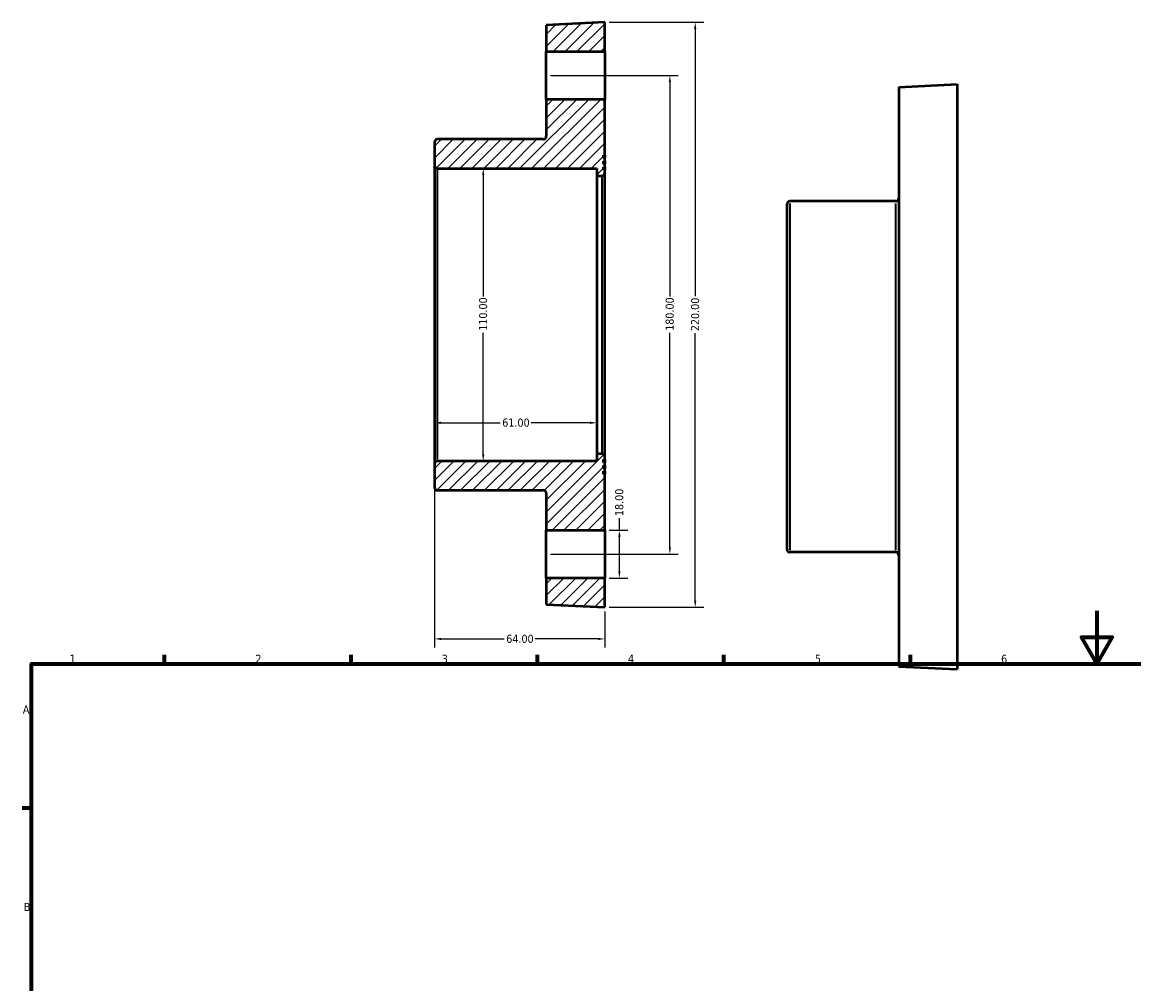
# Model space of a CAD drawing. Header units: millimetres. Extents: x -59 to 901, y -110 to 888.
# Tile 3 of 4: x 17 to 434, y 454 to 815. Entities that reach past the tile are written whole.
import ezdxf

# ---------------------------------------------------------------- set-up
doc = ezdxf.new("R2010")
doc.units = ezdxf.units.MM
for name, color, linetype, lineweight in [('Border (ANSI)', 7, 'Continuous', 70), ('Dimension (ANSI)', 7, 'Continuous', 25), ('Hatch (ANSI)', 7, 'Continuous', 18), ('Visible (ANSI)', 7, 'Continuous', 50), ('Visible Narrow (ANSI)', 7, 'Continuous', 35)]:
    doc.layers.add(name, color=color, linetype=linetype, lineweight=lineweight)
doc.styles.add('Note Text (ANSI)', font='tahoma.ttf')
doc.dimstyles.new('Default - mm (ANSI)', dxfattribs={"dimtxt": 3.048, "dimasz": 2.5, "dimexe": 3.175, "dimexo": 1.6002, "dimgap": 0.8, "dimtad": 0, "dimtoh": 1, "dimrnd": 1e-08, "dimzin": 4, "dimdsep": 46, "dimtxsty": 'Note Text (ANSI)', "dimcen": 0.09, "dimdle": 10, "dimclrd": 256, "dimclre": 256, "dimclrt": 256, "dimadec": 1, "dimazin": 1, "dimtfac": 1, "dimtofl": 0, "dimtmove": 0, "dimatfit": 3, "dimfxl": 1, "dimtolj": 1, "dimtzin": 4, "dimlwd": -1, "dimlwe": -1, "dimarcsym": 0})

# ---------------------------------------------------------------- blocks, each defined once
blk = doc.blocks.new('Borders Default Border')
at = {"layer": 'Border (ANSI)'}
for p, q in [((70.08, 574), (70.08, 577.45)), ((140.17, 574), (140.17, 577.45)), ((210.25, 574), (210.25, 577.45)), ((280.33, 574), (280.33, 577.45)), ((350.42, 574), (350.42, 577.45)), ((20, 519.75), (16.55, 519.75))]:
    blk.add_line(p, q, dxfattribs=at)
at = {"layer": 'Border (ANSI)', "flags": 128}
for points in [[(420.5, 594), (420.5, 574), (414.73, 584), (426.27, 584), (420.5, 574)], [(20, 20), (20, 574), (821, 574), (821, 20), (20, 20)]]:
    blk.add_lwpolyline(points, dxfattribs=at)
at = {"layer": 'Border (ANSI)', "char_height": 3.05, "attachment_point": 7, "style": 'Note Text (ANSI)'}
for s, insert in [('1', (34.35, 574.4)), ('2', (104.2, 574.4)), ('3', (174.26, 574.34)), ('4', (244.23, 574.4)), ('5', (314.48, 574.34)), ('6', (384.49, 574.34)), ('A', (16.78, 555.35)), ('B', (17.15, 481.1))]:
    blk.add_mtext(s, dxfattribs=dict(at, insert=insert))
blk = doc.blocks.new('*D7')
at = {"layer": 'Defpoints', "color": 0, "transparency": 16777216}
for p in [(171.52, 649.18), (235.52, 595.28), (171.52, 583.4)]:
    blk.add_point(p, dxfattribs=at)
at = {"layer": 'Dimension (ANSI)', "transparency": 16777216}
for p, q in [((171.52, 647.58), (171.52, 580.22)), ((235.52, 593.68), (235.52, 580.22)), ((174.02, 583.4), (197.68, 583.4)), ((233.02, 583.4), (209.35, 583.4))]:
    blk.add_line(p, q, dxfattribs=at)
for points in [[(174.02, 583.81), (174.02, 582.98), (171.52, 583.4)], [(233.02, 583.81), (233.02, 582.98), (235.52, 583.4)]]:
    blk.add_solid(points, dxfattribs=at)
at = {"layer": 'Dimension (ANSI)', "transparency": 16777216, "insert": (198.48, 584.98), "char_height": 3.048, "attachment_point": 1, "style": 'Note Text (ANSI)'}
blk.add_mtext('\\A1;64.00', dxfattribs=at)
blk = doc.blocks.new('*D8')
at = {"layer": 'Defpoints', "color": 0, "transparency": 16777216}
for p in [(171.52, 705.28), (232.52, 705.28), (171.52, 664.67)]:
    blk.add_point(p, dxfattribs=at)
at = {"layer": 'Dimension (ANSI)', "transparency": 16777216}
for p, q in [((174.02, 664.67), (196.18, 664.67)), ((230.02, 664.67), (207.85, 664.67))]:
    blk.add_line(p, q, dxfattribs=at)
for points in [[(174.02, 665.09), (174.02, 664.25), (171.52, 664.67)], [(230.02, 665.09), (230.02, 664.25), (232.52, 664.67)]]:
    blk.add_solid(points, dxfattribs=at)
at = {"layer": 'Dimension (ANSI)', "transparency": 16777216, "insert": (196.98, 666.26), "char_height": 3.048, "attachment_point": 1, "style": 'Note Text (ANSI)'}
blk.add_mtext('\\A1;61.00', dxfattribs=at)
blk = doc.blocks.new('*D9')
at = {"layer": 'Defpoints', "color": 0, "transparency": 16777216}
for p in [(213.52, 795.28), (213.52, 615.28), (259.98, 615.28)]:
    blk.add_point(p, dxfattribs=at)
at = {"layer": 'Dimension (ANSI)', "transparency": 16777216}
for p, q in [((215.12, 795.28), (263.15, 795.28)), ((259.98, 792.78), (259.98, 712.12)), ((259.98, 617.78), (259.98, 698.45)), ((215.12, 615.28), (263.15, 615.28))]:
    blk.add_line(p, q, dxfattribs=at)
for points in [[(259.56, 792.78), (260.39, 792.78), (259.98, 795.28)], [(259.56, 617.78), (260.39, 617.78), (259.98, 615.28)]]:
    blk.add_solid(points, dxfattribs=at)
at = {"layer": 'Dimension (ANSI)', "transparency": 16777216, "insert": (258.38, 699.25), "char_height": 3.048, "attachment_point": 1, "rotation": 90, "style": 'Note Text (ANSI)'}
blk.add_mtext('\\A1;180.00', dxfattribs=at)
blk = doc.blocks.new('*D10')
at = {"layer": 'Defpoints', "color": 0, "transparency": 16777216}
for p in [(235.52, 815.28), (235.52, 595.28), (269.52, 595.28)]:
    blk.add_point(p, dxfattribs=at)
at = {"layer": 'Dimension (ANSI)', "transparency": 16777216}
for p, q in [((237.12, 815.28), (272.69, 815.28)), ((269.52, 812.78), (269.52, 712.24)), ((269.52, 597.78), (269.52, 698.33)), ((237.12, 595.28), (272.69, 595.28))]:
    blk.add_line(p, q, dxfattribs=at)
for points in [[(269.1, 812.78), (269.93, 812.78), (269.52, 815.28)], [(269.1, 597.78), (269.93, 597.78), (269.52, 595.28)]]:
    blk.add_solid(points, dxfattribs=at)
at = {"layer": 'Dimension (ANSI)', "transparency": 16777216, "insert": (267.93, 699.13), "char_height": 3.048, "attachment_point": 1, "rotation": 90, "style": 'Note Text (ANSI)'}
blk.add_mtext('\\A1;220.00', dxfattribs=at)
blk = doc.blocks.new('*D14')
at = {"layer": 'Defpoints', "color": 0, "transparency": 16777216}
for p in [(189.83, 760.28), (189.83, 650.28), (189.83, 650.28)]:
    blk.add_point(p, dxfattribs=at)
at = {"layer": 'Dimension (ANSI)', "transparency": 16777216}
for p, q in [((189.83, 757.78), (189.83, 712.12)), ((189.83, 652.78), (189.83, 698.45))]:
    blk.add_line(p, q, dxfattribs=at)
for points in [[(189.41, 757.78), (190.25, 757.78), (189.83, 760.28)], [(189.41, 652.78), (190.25, 652.78), (189.83, 650.28)]]:
    blk.add_solid(points, dxfattribs=at)
at = {"layer": 'Dimension (ANSI)', "transparency": 16777216, "insert": (188.24, 699.25), "char_height": 3.048, "attachment_point": 1, "rotation": 90, "style": 'Note Text (ANSI)'}
blk.add_mtext('\\A1;110.00', dxfattribs=at)
blk = doc.blocks.new('*D15')
at = {"layer": 'Defpoints', "color": 0, "transparency": 16777216}
for p in [(235.52, 624.28), (235.52, 606.28), (241.01, 606.28)]:
    blk.add_point(p, dxfattribs=at)
at = {"layer": 'Dimension (ANSI)', "transparency": 16777216}
for p, q in [((241.01, 624.28), (241.01, 628.8)), ((237.12, 624.28), (244.19, 624.28)), ((241.01, 608.78), (241.01, 621.78)), ((237.12, 606.28), (244.19, 606.28))]:
    blk.add_line(p, q, dxfattribs=at)
for points in [[(240.6, 621.78), (241.43, 621.78), (241.01, 624.28)], [(240.6, 608.78), (241.43, 608.78), (241.01, 606.28)]]:
    blk.add_solid(points, dxfattribs=at)
at = {"layer": 'Dimension (ANSI)', "transparency": 16777216, "insert": (239.42, 629.6), "char_height": 3.048, "attachment_point": 1, "rotation": 90, "style": 'Note Text (ANSI)'}
blk.add_mtext('\\A1;18.00', dxfattribs=at)

msp = doc.modelspace()

# ---------------------------------------------------------------- hatches: boundary and pattern name
at = {"layer": 'Hatch (ANSI)'}
h = msp.add_hatch(dxfattribs=at)
h.set_pattern_fill('ANSI31', color=256, scale=25.4, style=0)
h.set_pattern_definition([(45, (0, 0), (-2.245064, 2.245064), [])])
edge = h.paths.add_edge_path()
edge.add_ellipse((172.615, 761.385), major_axis=(-1.1, 0), ratio=1, start_angle=0, end_angle=90)
edge.add_line((172.615, 760.285), (232.515, 760.285))
edge.add_line((232.515, 760.285), (232.515, 757.535))
edge.add_line((232.515, 757.535), (234.415, 757.535))
edge.add_ellipse((234.415, 758.635), major_axis=(0, -1.1), ratio=1, start_angle=0, end_angle=90)
edge.add_line((235.515, 758.635), (235.515, 759.735))
edge.add_line((235.515, 759.735), (235.075, 759.735))
edge.add_line((235.075, 759.735), (235.075, 760.835))
edge.add_line((235.075, 760.835), (235.515, 760.835))
edge.add_line((235.515, 760.835), (235.515, 761.935))
edge.add_line((235.515, 761.935), (235.075, 761.935))
edge.add_line((235.075, 761.935), (235.075, 763.035))
edge.add_line((235.075, 763.035), (235.515, 763.035))
edge.add_line((235.515, 763.035), (235.515, 764.135))
edge.add_line((235.515, 764.135), (235.075, 764.135))
edge.add_line((235.075, 764.135), (235.075, 765.235))
edge.add_line((235.075, 765.235), (235.515, 765.235))
edge.add_line((235.515, 765.235), (235.515, 786.285))
edge.add_line((235.515, 786.285), (213.515, 786.285))
edge.add_line((213.515, 786.285), (213.515, 772.385))
edge.add_ellipse((212.415, 772.385), major_axis=(1.1, 0), ratio=1, start_angle=270, end_angle=360, ccw=False)
edge.add_line((212.415, 771.285), (172.615, 771.285))
edge.add_ellipse((172.615, 770.185), major_axis=(0, 1.1), ratio=1, start_angle=0, end_angle=90)
edge.add_line((171.515, 770.185), (171.515, 761.385))
edge = h.paths.add_edge_path()
edge.add_ellipse((172.615, 649.185), major_axis=(0, 1.1), ratio=1, start_angle=0, end_angle=90)
edge.add_line((171.515, 649.185), (171.515, 640.385))
edge.add_ellipse((172.615, 640.385), major_axis=(-1.1, 0), ratio=1, start_angle=0, end_angle=90)
edge.add_line((172.615, 639.285), (212.415, 639.285))
edge.add_ellipse((212.415, 638.185), major_axis=(0, 1.1), ratio=1, start_angle=270, end_angle=360, ccw=False)
edge.add_line((213.515, 638.185), (213.515, 624.285))
edge.add_line((213.515, 624.285), (235.515, 624.285))
edge.add_line((235.515, 624.285), (235.515, 645.335))
edge.add_line((235.515, 645.335), (235.075, 645.335))
edge.add_line((235.075, 645.335), (235.075, 646.435))
edge.add_line((235.075, 646.435), (235.515, 646.435))
edge.add_line((235.515, 646.435), (235.515, 647.535))
edge.add_line((235.515, 647.535), (235.075, 647.535))
edge.add_line((235.075, 647.535), (235.075, 648.635))
edge.add_line((235.075, 648.635), (235.515, 648.635))
edge.add_line((235.515, 648.635), (235.515, 649.735))
edge.add_line((235.515, 649.735), (235.075, 649.735))
edge.add_line((235.075, 649.735), (235.075, 650.835))
edge.add_line((235.075, 650.835), (235.515, 650.835))
edge.add_line((235.515, 650.835), (235.515, 651.935))
edge.add_ellipse((234.415, 651.935), major_axis=(1.1, 0), ratio=1, start_angle=0, end_angle=90)
edge.add_line((234.415, 653.035), (232.515, 653.035))
edge.add_line((232.515, 653.035), (232.515, 650.285))
edge.add_line((232.515, 650.285), (172.615, 650.285))
h.paths.add_polyline_path([(213.515, 814.185), (213.515, 804.285), (235.515, 804.285), (235.515, 815.285)])
h.paths.add_polyline_path([(213.515, 606.285), (213.515, 596.385), (235.515, 595.285), (235.515, 606.285)])

# ---------------------------------------------------------------- linework, layer by layer
at = {"layer": 'Visible (ANSI)'}
for p, q in [((235.515, 815.285), (213.515, 814.185)), ((235.515, 804.285), (235.515, 815.285)), ((213.515, 814.185), (213.515, 804.285)), ((213.515, 804.285), (235.515, 804.285)), ((213.515, 786.285), (213.515, 804.285)), ((235.515, 804.285), (235.515, 786.285)), ((346.031, 790.882), (368.031, 791.982)), ((346.031, 790.882), (346.031, 573.082)), ((368.031, 791.982), (368.031, 571.982)), ((235.515, 786.285), (213.515, 786.285)), ((213.515, 786.285), (213.515, 772.385)), ((235.515, 765.235), (235.515, 786.285)), ((171.515, 770.185), (171.515, 761.385)), ((212.415, 771.285), (172.615, 771.285)), ((235.075, 764.135), (235.075, 765.235)), ((235.075, 765.235), (235.515, 765.235)), ((235.515, 765.235), (235.515, 764.135)), ((171.515, 761.385), (171.515, 649.185)), ((235.515, 764.135), (235.075, 764.135)), ((235.075, 761.935), (235.075, 763.035)), ((235.075, 763.035), (235.515, 763.035)), ((235.515, 761.935), (235.075, 761.935)), ((235.075, 759.735), (235.075, 760.835)), ((235.075, 760.835), (235.515, 760.835)), ((235.515, 763.035), (235.515, 764.135)), ((235.515, 763.035), (235.515, 761.935)), ((235.515, 760.835), (235.515, 761.935)), ((235.515, 760.835), (235.515, 759.735)), ((172.615, 760.285), (232.515, 760.285)), ((232.515, 760.285), (232.515, 757.535)), ((232.515, 757.535), (234.415, 757.535)), ((232.515, 757.535), (232.515, 653.035)), ((235.515, 759.735), (235.075, 759.735)), ((235.515, 758.635), (235.515, 759.735)), ((235.515, 651.935), (235.515, 758.635)), ((344.931, 747.982), (305.131, 747.982)), ((304.031, 617.082), (304.031, 746.882)), ((234.415, 653.035), (232.515, 653.035)), ((232.515, 653.035), (232.515, 650.285)), ((235.515, 650.835), (235.515, 651.935)), ((171.515, 649.185), (171.515, 640.385)), ((232.515, 650.285), (172.615, 650.285)), ((235.075, 649.735), (235.075, 650.835)), ((235.075, 650.835), (235.515, 650.835)), ((235.515, 649.735), (235.075, 649.735)), ((235.075, 647.535), (235.075, 648.635)), ((235.075, 648.635), (235.515, 648.635)), ((235.515, 650.835), (235.515, 649.735)), ((235.515, 648.635), (235.515, 649.735)), ((235.515, 648.635), (235.515, 647.535)), ((235.515, 647.535), (235.075, 647.535)), ((235.075, 645.335), (235.075, 646.435)), ((235.075, 646.435), (235.515, 646.435)), ((235.515, 645.335), (235.075, 645.335)), ((235.515, 646.435), (235.515, 647.535)), ((235.515, 646.435), (235.515, 645.335)), ((235.515, 624.285), (235.515, 645.335)), ((172.615, 639.285), (212.415, 639.285)), ((213.515, 638.185), (213.515, 624.285)), ((213.515, 624.285), (235.515, 624.285)), ((213.515, 606.285), (213.515, 624.285)), ((235.515, 624.285), (235.515, 606.285)), ((344.931, 615.982), (305.131, 615.982)), ((213.515, 606.285), (213.515, 596.385)), ((235.515, 606.285), (213.515, 606.285)), ((235.515, 595.285), (235.515, 606.285)), ((213.515, 596.385), (235.515, 595.285)), ((346.031, 573.082), (368.031, 571.982))]:
    msp.add_line(p, q, dxfattribs=at)
for centre, start, end in [((172.615, 770.185), 90, 180), ((212.415, 772.385), 270, 0), ((172.615, 761.385), 180, 270), ((234.415, 758.635), 270, 0), ((305.131, 746.882), 90, 180), ((344.931, 749.082), 270, 0), ((234.415, 651.935), 0, 90), ((172.615, 649.185), 90, 180), ((172.615, 640.385), 180, 270), ((212.415, 638.185), 0, 90), ((305.131, 617.082), 180, 270), ((344.931, 614.882), 0, 90)]:
    msp.add_arc(centre, 1.1, start, end, dxfattribs=at)
at = {"layer": 'Visible Narrow (ANSI)'}
for p, q in [((172.615, 650.962), (172.615, 759.608)), ((234.415, 756.892), (234.415, 653.678)), ((305.131, 747.17), (305.131, 616.795)), ((344.931, 616.795), (344.931, 747.17))]:
    msp.add_line(p, q, dxfattribs=at)

# ---------------------------------------------------------------- block references
msp.add_blockref('Borders Default Border', (0, 0))

# ---------------------------------------------------------------- dimensions: what is measured, and where the dimension line sits
at = {"layer": 'Dimension (ANSI)'}
for base, p1, p2, angle, override, picture, middle in [((269.515, 595.285), (235.515, 815.285), (235.515, 595.285), 90, {"dimtoh": 0, "dimdec": 2, "dimtp": 0, "dimtm": 0, "dimtdec": 2, "dimatfit": 1}, '*D10', (269.515, 705.285)), ((259.976, 615.285), (213.515, 795.285), (213.515, 615.285), 90, {"dimtoh": 0, "dimdec": 2, "dimtp": 0, "dimtm": 0, "dimtdec": 2, "dimatfit": 1}, '*D9', (259.976, 705.285)), ((189.829, 650.285), (189.829, 760.285), (189.829, 650.285), 270, {"dimtoh": 0, "dimdec": 2, "dimse1": 1, "dimse2": 1, "dimtp": 0, "dimtm": 0, "dimtdec": 2, "dimatfit": 1}, '*D14', (189.829, 705.285)), ((241.014, 606.285), (235.515, 624.285), (235.515, 606.285), 270, {"dimtoh": 0, "dimdec": 2, "dimtp": 0, "dimtm": 0, "dimtdec": 2, "dimatfit": 2}, '*D15', (241.014, 634.499))]:
    dim = msp.add_linear_dim(base=base, p1=p1, p2=p2, angle=angle, dimstyle='Default - mm (ANSI)', override=override, dxfattribs=at)
    dim.commit()
    dim.dimension.update_dxf_attribs({"geometry": picture, "text_midpoint": middle, "dimtype": 160})
for base, p1, p2, override, picture, middle in [((171.515, 664.67), (232.515, 705.285), (171.515, 705.285), {"dimtoh": 0, "dimdec": 2, "dimse1": 1, "dimse2": 1, "dimtp": 0, "dimtm": 0, "dimtdec": 2, "dimatfit": 1}, '*D8', (202.015, 664.67)), ((171.515, 583.397), (235.515, 595.285), (171.515, 649.185), {"dimtoh": 0, "dimdec": 2, "dimtp": 0, "dimtm": 0, "dimtdec": 2, "dimatfit": 1}, '*D7', (203.515, 583.397))]:
    dim = msp.add_linear_dim(base=base, p1=p1, p2=p2, dimstyle='Default - mm (ANSI)', override=override, dxfattribs=at)
    dim.commit()
    dim.dimension.update_dxf_attribs({"geometry": picture, "text_midpoint": middle, "dimtype": 160})

doc.saveas('drawing.dxf')
